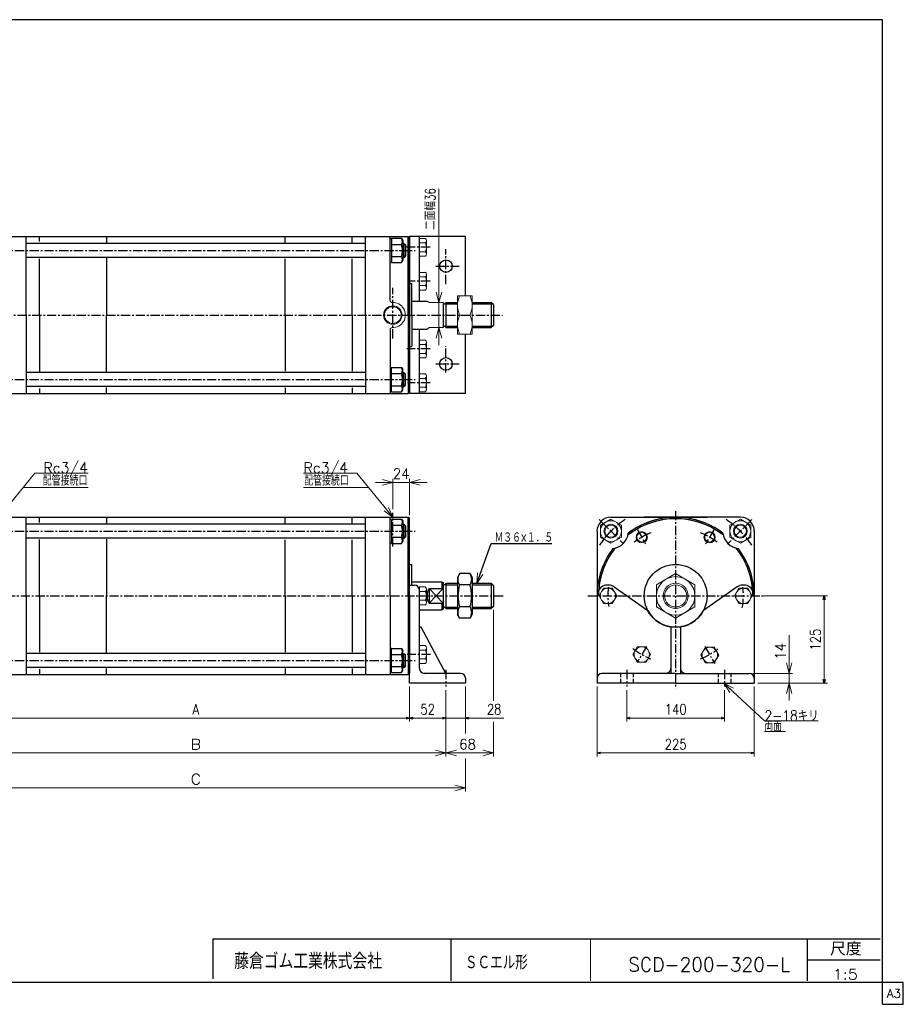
# Model space of a CAD drawing. Header units: millimetres. Extents: x -985 to 985, y -705 to 705.
# Tile 2 of 2: x -280 to 985, y -705 to 705. Entities that reach past the tile are written whole.
import ezdxf
from ezdxf.enums import TextEntityAlignment as Align

# ---------------------------------------------------------------- set-up
doc = ezdxf.new("R2010")
doc.units = ezdxf.units.MM
doc.header["$LTSCALE"] = 0.416667
doc.linetypes.add('CENTER', pattern=[50.8, 31.75, -6.35, 6.35, -6.35])
doc.linetypes.add('DASHED', pattern=[19.05, 12.7, -6.35])
doc.layers.add('ZUWAKU', color=7, linetype='Continuous')
doc.styles.add('dcStyle0', font='txt.shx', dxfattribs={"width": 0.80625, "bigfont": 'bigfont'})
doc.dimstyles.new('DaDimRotatedStyle', dxfattribs={"dimtxt": 15, "dimasz": 5.000003, "dimexe": 5, "dimexo": 1.666667, "dimgap": 5, "dimtad": 3, "dimdsep": 46, "dimtxsty": 'dcStyle0', "dimblk1": 'OPEN30', "dimblk2": 'OPEN30', "dimsah": 1, "dimcen": 0.09, "dimclrd": 4, "dimclre": 4, "dimclrt": 4, "dimadec": 0, "dimazin": 2, "dimtfac": 1, "dimtdec": 4, "dimtmove": 0, "dimatfit": 0, "dimfxl": 1, "dimarcsym": 0})

# ---------------------------------------------------------------- blocks, each defined once
blk = doc.blocks.new('DC_GROUP_Φ200_1')
at = {"color": 4, "linetype": 'Continuous', "lineweight": 18}
for p, q in [((374.4, -102.4), (375.6, -87)), ((374.4, -102.4), (379.4, -88.3)), ((383.2, -89.7), (374.4, -102.4))]:
    blk.add_line(p, q, dxfattribs=at)
blk = doc.blocks.new('DC_GROUP_Φ200_3')
at = {"color": 4, "linetype": 'Continuous', "lineweight": 18}
for p, q in [((254.2, -7.6), (241.6, 1.5)), ((254.2, -7.6), (244.7, 4)), ((247.8, 6.6), (254.2, -7.6))]:
    blk.add_line(p, q, dxfattribs=at)
blk = doc.blocks.new('DC_GROUP_Φ200_4')
at = {"color": 4, "linetype": 'Continuous', "lineweight": 18}
for p, q in [((320.3, 300), (316.3, 315)), ((324.3, 315), (320.3, 300)), ((320.3, 300), (320.3, 315))]:
    blk.add_line(p, q, dxfattribs=at)
blk = doc.blocks.new('DC_GROUP_Φ200_5')
at = {"color": 4, "linetype": 'Continuous', "lineweight": 18}
for p, q in [((316.3, 249), (320.3, 264)), ((320.3, 264), (324.3, 249)), ((320.3, 264), (320.3, 249))]:
    blk.add_line(p, q, dxfattribs=at)
blk = doc.blocks.new('DC_GROUP_Φ200_8')
at = {"color": 4, "linetype": 'Continuous', "lineweight": 25}
for p, q in [((252.3, -195.7), (250.2, -195.7)), ((252.3, -229.9), (252.3, -195.3)), ((252.3, -195.3), (266.7, -195.3)), ((252.3, -229.5), (252.3, -195.7)), ((266.7, -195.3), (268.3, -198.1)), ((252.3, -203.9), (266.7, -203.9)), ((268.3, -227.1), (268.3, -198.1)), ((252.3, -221.2), (266.7, -221.2)), ((252.3, -229.5), (250.2, -229.5)), ((252.3, -229.9), (266.7, -229.9)), ((266.7, -229.9), (268.3, -227.1))]:
    blk.add_line(p, q, dxfattribs=at)
for centre, radius, start, end in [((259.2, -199.6), 8.66, 330, 30), ((244.4, -212.6), 23.8, 338.7017, 21.2983), ((259.2, -225.6), 8.66, 330, 30)]:
    blk.add_arc(centre, radius, start, end, dxfattribs=at)
blk = doc.blocks.new('DC_GROUP_Φ200_9')
at = {"color": 4, "linetype": 'Continuous', "lineweight": 25}
for p, q in [((349.8, -88.3), (346.8, -93.6)), ((346.8, -93.6), (346.8, -146.6)), ((364.7, -88.3), (349.8, -88.3)), ((364.7, -88.3), (367.8, -93.6)), ((367.8, -93.6), (367.8, -146.6)), ((364.7, -104.2), (349.8, -104.2)), ((364.7, -136), (349.8, -136)), ((349.8, -151.8), (346.8, -146.6)), ((364.7, -151.8), (349.8, -151.8)), ((364.7, -151.8), (367.8, -146.6))]:
    blk.add_line(p, q, dxfattribs=at)
for centre, radius, start, end in [((361.4, -96.3), 14.1, 145.6111, 214.3889), ((353.1, -96.3), 14.1, 325.6111, 34.3889), ((399.9, -120.1), 52.5, 162.4111, 197.5889), ((314.6, -120.1), 52.5, 342.4111, 17.5889), ((361.4, -143.9), 14.1, 145.6111, 214.3889), ((353.1, -143.9), 14.1, 325.6111, 34.3889)]:
    blk.add_arc(centre, radius, start, end, dxfattribs=at)
blk = doc.blocks.new('DC_GROUP_Φ200_12')
at = {"color": 4, "linetype": 'Continuous', "lineweight": 25}
for p, q in [((252.3, -10.7), (250.2, -10.7)), ((252.3, -10.3), (252.3, -44.9)), ((252.3, -10.3), (266.7, -10.3)), ((252.3, -10.7), (252.3, -44.5)), ((266.7, -10.3), (268.3, -13.1)), ((268.3, -13.1), (268.3, -42.1)), ((252.3, -18.9), (266.7, -18.9)), ((252.3, -36.2), (266.7, -36.2)), ((266.7, -44.9), (268.3, -42.1)), ((252.3, -44.5), (250.2, -44.5)), ((252.3, -44.9), (266.7, -44.9))]:
    blk.add_line(p, q, dxfattribs=at)
for centre, radius, start, end in [((259.2, -14.6), 8.66, 330, 30), ((244.4, -27.6), 23.8, 338.7017, 21.2983), ((259.2, -40.6), 8.66, 330, 30)]:
    blk.add_arc(centre, radius, start, end, dxfattribs=at)
blk = doc.blocks.new('DC_GROUP_Φ200_14')
at = {"color": 4, "linetype": 'Continuous', "lineweight": 25}
for p, q in [((252.3, 206.4), (250.2, 206.4)), ((252.3, 172.2), (252.3, 206.9)), ((252.3, 206.9), (266.7, 206.9)), ((252.3, 172.6), (252.3, 206.4)), ((252.3, 198.2), (266.7, 198.2)), ((266.7, 206.9), (268.3, 204)), ((268.3, 175), (268.3, 204)), ((252.3, 172.6), (250.2, 172.6)), ((252.3, 180.9), (266.7, 180.9)), ((252.3, 172.2), (266.7, 172.2)), ((266.7, 172.2), (268.3, 175))]:
    blk.add_line(p, q, dxfattribs=at)
for centre, radius, start, end in [((259.2, 202.5), 8.66, 330, 30), ((244.4, 189.5), 23.8, 338.7017, 21.2983), ((259.2, 176.5), 8.66, 330, 30)]:
    blk.add_arc(centre, radius, start, end, dxfattribs=at)
blk = doc.blocks.new('DC_GROUP_Φ200_16')
at = {"color": 4, "linetype": 'Continuous', "lineweight": 25}
for p, q in [((252.3, 391.4), (250.2, 391.4)), ((252.3, 391.9), (252.3, 357.2)), ((252.3, 391.9), (266.7, 391.9)), ((252.3, 391.4), (252.3, 357.6)), ((252.3, 383.2), (266.7, 383.2)), ((266.7, 391.9), (268.3, 389)), ((268.3, 389), (268.3, 360)), ((252.3, 357.6), (250.2, 357.6)), ((252.3, 365.9), (266.7, 365.9)), ((252.3, 357.2), (266.7, 357.2)), ((266.7, 357.2), (268.3, 360))]:
    blk.add_line(p, q, dxfattribs=at)
for centre, radius, start, end in [((259.2, 387.5), 8.66, 330, 30), ((244.4, 374.5), 23.8, 338.7017, 21.2983), ((259.2, 361.5), 8.66, 330, 30)]:
    blk.add_arc(centre, radius, start, end, dxfattribs=at)
blk = doc.blocks.new('DC_GROUP_Φ200_17')
at = {"color": 4, "linetype": 'Continuous', "lineweight": 13}
for p, q in [((367.8, 309.5), (346.8, 309.5)), ((346.8, 309.5), (346.8, 254.5)), ((367.8, 254.5), (367.8, 309.5)), ((349.8, 282), (364.7, 282)), ((346.8, 254.5), (367.8, 254.5))]:
    blk.add_line(p, q, dxfattribs=at)
for centre, start, end in [((379.4, 295.8), 155.068, 204.932), ((335.2, 295.8), 335.068, 24.932), ((379.4, 268.3), 155.068, 204.932), ((335.2, 268.3), 335.068, 24.932)]:
    blk.add_arc(centre, 32.6, start, end, dxfattribs=at)
blk = doc.blocks.new('DC_GROUP_Φ200_18')
at = {"color": 4, "linetype": 'Continuous', "lineweight": 13}
for p, q in [((659.1, -88.3), (631.6, -104.2)), ((686.6, -104.2), (659.1, -88.3)), ((631.6, -104.2), (631.6, -136)), ((686.6, -136), (686.6, -104.2)), ((631.6, -136), (659.1, -151.8)), ((659.1, -151.8), (686.6, -136))]:
    blk.add_line(p, q, dxfattribs=at)
for radius in [27.5, 18, 15.8]:
    blk.add_circle((659.1, -120.1), radius, dxfattribs=at)
blk = doc.blocks.new('DC_GROUP_Φ200_21')
at = {"color": 4, "linetype": 'Continuous', "lineweight": 13}
for radius in [8, 6.92]:
    blk.add_circle((610.6, -36.1), radius, dxfattribs=at)
blk = doc.blocks.new('DC_GROUP_Φ200_22')
at = {"color": 4, "linetype": 'Continuous', "lineweight": 13}
for radius in [8, 6.92]:
    blk.add_circle((707.6, -36.1), radius, dxfattribs=at)
blk = doc.blocks.new('DC_GROUP_Φ200_23')
at = {"color": 4, "linetype": 'Continuous', "lineweight": 13}
for p, q in [((751.7, -10.1), (736.7, -18.8)), ((766.7, -18.8), (751.7, -10.1)), ((736.7, -18.8), (736.7, -36.1)), ((766.7, -36.1), (766.7, -18.8)), ((736.7, -36.1), (751.7, -44.8)), ((751.7, -44.8), (766.7, -36.1))]:
    blk.add_line(p, q, dxfattribs=at)
for radius in [15, 10, 8.65]:
    blk.add_circle((751.7, -27.5), radius, dxfattribs=at)
blk = doc.blocks.new('DC_GROUP_Φ200_24')
at = {"color": 4, "linetype": 'Continuous', "lineweight": 13}
for p, q in [((566.4, -10.1), (551.4, -18.8)), ((581.4, -18.8), (566.4, -10.1)), ((551.4, -18.8), (551.4, -36.1)), ((581.4, -36.1), (581.4, -18.8)), ((551.4, -36.1), (566.4, -44.8)), ((566.4, -44.8), (581.4, -36.1))]:
    blk.add_line(p, q, dxfattribs=at)
for radius in [15, 10, 8.65]:
    blk.add_circle((566.4, -27.5), radius, dxfattribs=at)
blk = doc.blocks.new('DC_GROUP_Φ200_29')
at = {"color": 4, "linetype": 'Continuous', "lineweight": 13}
for p, q in [((604.2, -193.1), (597.9, -204.1)), ((616.9, -193.1), (604.2, -193.1)), ((623.3, -204.1), (616.9, -193.1)), ((597.9, -204.1), (604.2, -215.1)), ((616.9, -215.1), (623.3, -204.1)), ((604.2, -215.1), (616.9, -215.1))]:
    blk.add_line(p, q, dxfattribs=at)
blk.add_circle((610.6, -204.1), 11, dxfattribs=at)
blk = doc.blocks.new('DC_GROUP_Φ200_30')
at = {"color": 4, "linetype": 'Continuous', "lineweight": 13}
for p, q in [((701.7, -193.8), (695.3, -204.8)), ((714.4, -193.8), (701.7, -193.8)), ((720.7, -204.8), (714.4, -193.8)), ((695.3, -204.8), (701.7, -215.8)), ((714.4, -215.8), (720.7, -204.8)), ((701.7, -215.8), (714.4, -215.8))]:
    blk.add_line(p, q, dxfattribs=at)
blk.add_circle((708, -204.8), 11, dxfattribs=at)
blk = doc.blocks.new('DC_GROUP_Φ200_32')
at = {"color": 4, "linetype": 'Continuous', "lineweight": 18}
for p, q in [((736.5, -258.3), (728.3, -245.1)), ((728.3, -245.1), (742, -252.4)), ((728.3, -245.1), (739.2, -255.3))]:
    blk.add_line(p, q, dxfattribs=at)
blk = doc.blocks.new('DC_GROUP_Φ200_31')
at = {"color": 4, "linetype": 'Continuous', "lineweight": 13}
for p, q in [((728.3, -245.1), (786.3, -299.2)), ((786.3, -299.2), (863.3, -299.2)), ((786.3, -314.2), (816.5, -314.2))]:
    blk.add_line(p, q, dxfattribs=at)
at = {"linetype": 'Continuous'}
blk.add_blockref('DC_GROUP_Φ200_32', (0, 0), dxfattribs=at)
at = {"color": 4, "style": 'dcStyle0'}
for s, width, p, p2 in [('2-18キリ', 0.80625, (786.3, -299.2), (863.7, -299.2)), ('両面', 0.691667, (786.3, -314.2), (811.2, -314.2))]:
    blk.add_text(s, height=15, dxfattribs=dict(at, width=width)).set_placement(p, p2, align=Align.FIT)
blk = doc.blocks.new('DC_GROUP_Φ200_34')
at = {"color": 4, "linetype": 'Continuous', "lineweight": 18}
for p, q in [((821.6, -231.1), (817.6, -216.1)), ((825.6, -216.1), (821.6, -231.1)), ((821.6, -231.1), (821.6, -216.1))]:
    blk.add_line(p, q, dxfattribs=at)
blk = doc.blocks.new('DC_GROUP_Φ200_35')
at = {"color": 4, "linetype": 'Continuous', "lineweight": 18}
for p, q in [((817.6, -260.1), (821.6, -245.1)), ((821.6, -245.1), (825.6, -260.1)), ((821.6, -245.1), (821.6, -260.1))]:
    blk.add_line(p, q, dxfattribs=at)
blk = doc.blocks.new('DC_GROUP_Φ200_33')
at = {"color": 4, "linetype": 'Continuous', "lineweight": 13}
for p, q in [((821.6, -176.6), (821.6, -231.1)), ((769.6, -231.1), (826.6, -231.1)), ((821.6, -245.1), (821.6, -231.1)), ((776.6, -245.1), (826.6, -245.1)), ((821.6, -270.1), (821.6, -245.1))]:
    blk.add_line(p, q, dxfattribs=at)
at = {"linetype": 'Continuous'}
for name in ['DC_GROUP_Φ200_34', 'DC_GROUP_Φ200_35']:
    blk.add_blockref(name, (0, 0), dxfattribs=at)
at = {"color": 4, "style": 'dcStyle0', "width": 0.8}
blk.add_text('14', height=15, rotation=90, dxfattribs=at).set_placement((816.6, -211.6), (816.6, -187.6), align=Align.FIT)
blk = doc.blocks.new('DC_GROUP_Φ200_36')
at = {"color": 4, "linetype": 'Continuous', "lineweight": 13}
for p, q in [((749.7, -109.1), (743.4, -120.1)), ((762.4, -109.1), (749.7, -109.1)), ((768.8, -120.1), (762.4, -109.1)), ((743.4, -120.1), (749.7, -131.1)), ((762.4, -131.1), (768.8, -120.1)), ((749.7, -131.1), (762.4, -131.1))]:
    blk.add_line(p, q, dxfattribs=at)
blk.add_circle((756.1, -120.1), 11, dxfattribs=at)
blk = doc.blocks.new('DC_GROUP_Φ200_37')
at = {"color": 4, "linetype": 'Continuous', "lineweight": 13}
for p, q in [((555.7, -109.1), (549.4, -120.1)), ((568.4, -109.1), (555.7, -109.1)), ((574.8, -120.1), (568.4, -109.1)), ((549.4, -120.1), (555.7, -131.1)), ((568.4, -131.1), (574.8, -120.1)), ((555.7, -131.1), (568.4, -131.1))]:
    blk.add_line(p, q, dxfattribs=at)
blk.add_circle((562.1, -120.1), 11, dxfattribs=at)
blk = doc.blocks.new('DC_GROUP_Φ200_40')
at = {"color": 4, "linetype": 'Continuous', "lineweight": 13}
for p, q in [((292.2, -216.8), (292.2, -191.4)), ((292.2, -191.4), (300.9, -191.4)), ((302.2, -213.6), (302.2, -194.6)), ((292.2, -197.7), (300.9, -197.7)), ((292.2, -210.4), (300.9, -210.4)), ((292.2, -216.8), (300.9, -216.8))]:
    blk.add_line(p, q, dxfattribs=at)
for centre, radius, start, end in [((297.6, -194.6), 4.6, 316.3665, 43.6335), ((285.7, -204.1), 16.5, 337.363, 22.637), ((297.6, -213.6), 4.6, 316.3665, 43.6335)]:
    blk.add_arc(centre, radius, start, end, dxfattribs=at)
blk = doc.blocks.new('DC_GROUP_Φ200_41')
at = {"color": 4, "linetype": 'Continuous', "lineweight": 13}
for p, q in [((292.2, -132.8), (292.2, -107.4)), ((292.2, -107.4), (300.9, -107.4)), ((302.2, -129.6), (302.2, -110.6)), ((292.2, -113.7), (300.9, -113.7)), ((292.2, -126.4), (300.9, -126.4)), ((292.2, -132.8), (300.9, -132.8))]:
    blk.add_line(p, q, dxfattribs=at)
for centre, radius, start, end in [((297.6, -110.6), 4.6, 316.3665, 43.6335), ((285.7, -120.1), 16.5, 337.363, 22.637), ((297.6, -129.6), 4.6, 316.3665, 43.6335)]:
    blk.add_arc(centre, radius, start, end, dxfattribs=at)
blk = doc.blocks.new('DC_GROUP_Φ200_43')
at = {"color": 4, "linetype": 'Continuous', "lineweight": 18}
for p, q in [((-413.8, -395.1), (-398.8, -391.1)), ((-398.8, -399.1), (-413.8, -395.1)), ((-413.8, -395.1), (-398.8, -395.1))]:
    blk.add_line(p, q, dxfattribs=at)
blk = doc.blocks.new('DC_GROUP_Φ200_44')
at = {"color": 4, "linetype": 'Continuous', "lineweight": 18}
for p, q in [((343.2, -391.1), (358.2, -395.1)), ((358.2, -395.1), (343.2, -399.1)), ((358.2, -395.1), (343.2, -395.1))]:
    blk.add_line(p, q, dxfattribs=at)
blk = doc.blocks.new('DC_GROUP_Φ200_42')
at = {"color": 4, "linetype": 'Continuous', "lineweight": 13}
for p, q in [((-413.8, -250.1), (-413.8, -400.1)), ((358.2, -250.1), (358.2, -317.1)), ((358.2, -352.8), (358.2, -400.1)), ((-413.8, -395.1), (358.2, -395.1))]:
    blk.add_line(p, q, dxfattribs=at)
at = {"linetype": 'Continuous'}
for name in ['DC_GROUP_Φ200_43', 'DC_GROUP_Φ200_44']:
    blk.add_blockref(name, (0, 0), dxfattribs=at)
at = {"color": 4, "style": 'dcStyle0'}
blk.add_text('C', height=15, dxfattribs=at).set_placement((-35.3, -390.1), (-20.3, -390.1), align=Align.FIT)
blk = doc.blocks.new('DC_GROUP_Φ200_46')
at = {"color": 4, "linetype": 'Continuous', "lineweight": 18}
for p, q in [((-385.8, -345.1), (-370.8, -341.1)), ((-370.8, -349.1), (-385.8, -345.1)), ((-385.8, -345.1), (-370.8, -345.1))]:
    blk.add_line(p, q, dxfattribs=at)
blk = doc.blocks.new('DC_GROUP_Φ200_47')
at = {"color": 4, "linetype": 'Continuous', "lineweight": 18}
for p, q in [((315.2, -341.1), (330.2, -345.1)), ((330.2, -345.1), (315.2, -349.1)), ((330.2, -345.1), (315.2, -345.1))]:
    blk.add_line(p, q, dxfattribs=at)
blk = doc.blocks.new('DC_GROUP_Φ200_48')
at = {"color": 4, "linetype": 'Continuous', "lineweight": 18}
for p, q in [((330.2, -345.1), (345.2, -341.1)), ((345.2, -349.1), (330.2, -345.1)), ((330.2, -345.1), (345.2, -345.1))]:
    blk.add_line(p, q, dxfattribs=at)
blk = doc.blocks.new('DC_GROUP_Φ200_49')
at = {"color": 4, "linetype": 'Continuous', "lineweight": 18}
for p, q in [((383.2, -341.1), (398.2, -345.1)), ((398.2, -345.1), (383.2, -349.1)), ((398.2, -345.1), (383.2, -345.1))]:
    blk.add_line(p, q, dxfattribs=at)
blk = doc.blocks.new('DC_GROUP_Φ200_45')
at = {"color": 4, "linetype": 'Continuous', "lineweight": 13}
for p, q in [((398.2, -140.1), (398.2, -270.5)), ((-385.8, -255), (-385.8, -350.1)), ((330.2, -255), (330.2, -350.1)), ((398.2, -300.3), (398.2, -350.1)), ((-385.8, -345.1), (330.2, -345.1)), ((330.2, -345.1), (398.2, -345.1))]:
    blk.add_line(p, q, dxfattribs=at)
at = {"linetype": 'Continuous'}
for name in ['DC_GROUP_Φ200_46', 'DC_GROUP_Φ200_47', 'DC_GROUP_Φ200_48', 'DC_GROUP_Φ200_49']:
    blk.add_blockref(name, (0, 0), dxfattribs=at)
at = {"color": 4, "style": 'dcStyle0'}
blk.add_text('B', height=15, dxfattribs=at).set_placement((-35.3, -340.1), (-20.3, -340.1), align=Align.FIT)
at = {"color": 4, "style": 'dcStyle0', "width": 0.8}
blk.add_text('68', height=15, dxfattribs=at).set_placement((349.2, -340.1), (373.2, -340.1), align=Align.FIT)
blk = doc.blocks.new('DC_GROUP_Φ200_54')
at = {"color": 4, "linetype": 'Continuous', "lineweight": 13}
for p, q in [((292.2, 172.3), (292.2, 197.7)), ((292.2, 197.7), (300.9, 197.7)), ((292.2, 191.4), (300.9, 191.4)), ((302.2, 175.5), (302.2, 194.6)), ((292.2, 178.7), (300.9, 178.7)), ((292.2, 172.3), (300.9, 172.3))]:
    blk.add_line(p, q, dxfattribs=at)
for centre, radius, start, end in [((297.6, 194.6), 4.6, 316.3665, 43.6335), ((285.7, 185), 16.5, 337.363, 22.637), ((297.6, 175.5), 4.6, 316.3665, 43.6335)]:
    blk.add_arc(centre, radius, start, end, dxfattribs=at)
blk = doc.blocks.new('DC_GROUP_Φ200_55')
at = {"color": 4, "linetype": 'Continuous', "lineweight": 13}
for p, q in [((292.2, 220.8), (292.2, 246.2)), ((292.2, 246.2), (300.9, 246.2)), ((292.2, 239.9), (300.9, 239.9)), ((302.2, 224), (302.2, 243.1)), ((292.2, 227.2), (300.9, 227.2)), ((292.2, 220.8), (300.9, 220.8))]:
    blk.add_line(p, q, dxfattribs=at)
for centre, radius, start, end in [((297.6, 243.1), 4.6, 316.3665, 43.6335), ((285.7, 233.5), 16.5, 337.363, 22.637), ((297.6, 224), 4.6, 316.3665, 43.6335)]:
    blk.add_arc(centre, radius, start, end, dxfattribs=at)
blk = doc.blocks.new('DC_GROUP_Φ200_56')
at = {"color": 4, "linetype": 'Continuous', "lineweight": 13}
for p, q in [((292.2, 317.8), (292.2, 343.2)), ((292.2, 343.2), (300.9, 343.2)), ((302.2, 321), (302.2, 340.1)), ((292.2, 336.9), (300.9, 336.9)), ((292.2, 324.2), (300.9, 324.2)), ((292.2, 317.8), (300.9, 317.8))]:
    blk.add_line(p, q, dxfattribs=at)
for centre, radius, start, end in [((297.6, 340.1), 4.6, 316.3665, 43.6335), ((285.7, 330.5), 16.5, 337.363, 22.637), ((297.6, 321), 4.6, 316.3665, 43.6335)]:
    blk.add_arc(centre, radius, start, end, dxfattribs=at)
blk = doc.blocks.new('DC_GROUP_Φ200_57')
at = {"color": 4, "linetype": 'Continuous', "lineweight": 13}
for p, q in [((292.2, 366.3), (292.2, 391.7)), ((292.2, 391.7), (300.9, 391.7)), ((292.2, 385.4), (300.9, 385.4)), ((302.2, 369.5), (302.2, 388.6)), ((292.2, 372.7), (300.9, 372.7)), ((292.2, 366.3), (300.9, 366.3))]:
    blk.add_line(p, q, dxfattribs=at)
for centre, radius, start, end in [((297.6, 388.6), 4.6, 316.3665, 43.6335), ((285.7, 379), 16.5, 337.363, 22.637), ((297.6, 369.5), 4.6, 316.3665, 43.6335)]:
    blk.add_arc(centre, radius, start, end, dxfattribs=at)
blk = doc.blocks.new('DC_GROUP_Φ200_62')
at = {"color": 4, "linetype": 'Continuous', "lineweight": 18}
for p, q in [((278.2, 42.4), (293.2, 46.4)), ((293.2, 38.4), (278.2, 42.4)), ((278.2, 42.4), (293.2, 42.4))]:
    blk.add_line(p, q, dxfattribs=at)
blk = doc.blocks.new('DC_GROUP_Φ200_63')
at = {"color": 4, "linetype": 'Continuous', "lineweight": 18}
for p, q in [((239.2, 46.4), (254.2, 42.4)), ((254.2, 42.4), (239.2, 38.4)), ((254.2, 42.4), (239.2, 42.4))]:
    blk.add_line(p, q, dxfattribs=at)
blk = doc.blocks.new('DC_GROUP_Φ200_61')
at = {"color": 4, "linetype": 'Continuous', "lineweight": 13}
for p, q in [((229.2, 42.4), (254.2, 42.4)), ((254.2, 3.9), (254.2, 47.4)), ((254.2, 42.4), (278.2, 42.4)), ((278.2, -4.6), (278.2, 47.4)), ((303.2, 42.4), (278.2, 42.4))]:
    blk.add_line(p, q, dxfattribs=at)
at = {"linetype": 'Continuous'}
for name in ['DC_GROUP_Φ200_63', 'DC_GROUP_Φ200_62']:
    blk.add_blockref(name, (0, 0), dxfattribs=at)
at = {"color": 4, "style": 'dcStyle0', "width": 0.8}
blk.add_text('24', height=15, dxfattribs=at).set_placement((254.2, 47.4), (278.2, 47.4), align=Align.FIT)
blk = doc.blocks.new('_OPEN30')
at = {"color": 0, "linetype": 'ByBlock', "lineweight": -2}
for p, q in [((-1, 0.267949), (0, 0)), ((0, 0), (-1, -0.267949)), ((0, 0), (-1, 0))]:
    blk.add_line(p, q, dxfattribs=at)
blk = doc.blocks.new('*D64')
at = {"color": 4, "linetype": 'Continuous', "lineweight": 13}
for p, q in [((589.1, -255), (589.1, -300.1)), ((729.1, -255), (729.1, -300.1)), ((589.1, -295.1), (729.1, -295.1))]:
    blk.add_line(p, q, dxfattribs=at)
at = {"color": 4, "xscale": 5.000004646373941, "yscale": 4.999982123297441}
for p, rotation in [((589.1, -295.1), 180), ((729.1, -295.1), 360)]:
    blk.add_blockref('_OPEN30', p, dxfattribs=dict(at, rotation=rotation))
at = {"color": 4, "insert": (659.1, -290.1), "char_height": 15, "width": 60.938, "attachment_point": 8, "style": 'dcStyle0'}
blk.add_mtext('\\T1.00;140', dxfattribs=at)
blk = doc.blocks.new('*D65')
at = {"color": 4, "linetype": 'Continuous', "lineweight": 13}
for p, q in [((546.6, -250.1), (546.6, -350.1)), ((771.6, -250.1), (771.6, -350.1)), ((546.6, -345.1), (771.6, -345.1))]:
    blk.add_line(p, q, dxfattribs=at)
at = {"color": 4, "xscale": 5.000004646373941, "yscale": 4.999982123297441}
for p, rotation in [((546.6, -345.1), 180), ((771.6, -345.1), 360)]:
    blk.add_blockref('_OPEN30', p, dxfattribs=dict(at, rotation=rotation))
at = {"color": 4, "insert": (659.1, -340.1), "char_height": 15, "width": 60.938, "attachment_point": 8, "style": 'dcStyle0'}
blk.add_mtext('\\T1.00;225', dxfattribs=at)
blk = doc.blocks.new('*D66')
at = {"color": 4, "linetype": 'Continuous', "lineweight": 13}
for p, q in [((785.8, -120.1), (876.6, -120.1)), ((871.6, -245.1), (871.6, -120.1)), ((776.6, -245.1), (876.6, -245.1))]:
    blk.add_line(p, q, dxfattribs=at)
at = {"color": 4, "xscale": 5.000004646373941, "yscale": 4.999982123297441}
for p, rotation in [((871.6, -120.1), 90), ((871.6, -245.1), 270)]:
    blk.add_blockref('_OPEN30', p, dxfattribs=dict(at, rotation=rotation))
at = {"color": 4, "insert": (866.6, -182.6), "char_height": 15, "width": 60.938, "attachment_point": 8, "rotation": 90, "style": 'dcStyle0'}
blk.add_mtext('\\T1.00;125', dxfattribs=at)
blk = doc.blocks.new('*D67')
at = {"color": 4, "linetype": 'Continuous', "lineweight": 13}
for p, q in [((-333.8, -250.1), (-333.8, -300.1)), ((278.2, -250.1), (278.2, -300.1)), ((-333.8, -295.1), (278.2, -295.1))]:
    blk.add_line(p, q, dxfattribs=at)
at = {"color": 4, "xscale": 5.000004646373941, "yscale": 4.999982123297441}
for p, rotation in [((-333.8, -295.1), 180), ((278.2, -295.1), 360)]:
    blk.add_blockref('_OPEN30', p, dxfattribs=dict(at, rotation=rotation))
at = {"color": 4, "insert": (-27.8, -290.1), "char_height": 15, "width": 32.812, "attachment_point": 8, "style": 'dcStyle0'}
blk.add_mtext('\\T1.00;A', dxfattribs=at)
blk = doc.blocks.new('*D68')
at = {"color": 4, "linetype": 'Continuous', "lineweight": 13}
for p, q in [((278.2, -250.1), (278.2, -300.1)), ((330.2, -255), (330.2, -300.1)), ((278.2, -295.1), (330.2, -295.1))]:
    blk.add_line(p, q, dxfattribs=at)
at = {"color": 4, "xscale": 5.000004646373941, "yscale": 4.999982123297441}
for p, rotation in [((278.2, -295.1), 180), ((330.2, -295.1), 360)]:
    blk.add_blockref('_OPEN30', p, dxfattribs=dict(at, rotation=rotation))
at = {"color": 4, "insert": (304.2, -290.1), "char_height": 15, "width": 46.875, "attachment_point": 8, "style": 'dcStyle0'}
blk.add_mtext('\\T1.00;52', dxfattribs=at)
blk = doc.blocks.new('*D69')
at = {"color": 4, "linetype": 'Continuous', "lineweight": 13}
for p, q in [((358.2, -250.1), (358.2, -300.1)), ((330.2, -255), (330.2, -300.1)), ((321.9, -295.1), (330.2, -295.1)), ((358.2, -295.1), (330.2, -295.1)), ((413.1, -295.1), (358.2, -295.1))]:
    blk.add_line(p, q, dxfattribs=at)
at = {"color": 4, "xscale": 5.000004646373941, "yscale": 4.999982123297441}
for p, rotation in [((330.2, -295.1), 360), ((358.2, -295.1), 180)]:
    blk.add_blockref('_OPEN30', p, dxfattribs=dict(at, rotation=rotation))
at = {"color": 4, "insert": (388.9, -290.1), "char_height": 15, "width": 46.875, "attachment_point": 7, "style": 'dcStyle0'}
blk.add_mtext('\\T1.00;28', dxfattribs=at)

msp = doc.modelspace()

# ---------------------------------------------------------------- linework, layer by layer
at = {"color": 4, "linetype": 'Continuous', "lineweight": 13}
for p, q in [((320.291, 462.974), (320.291, 300.032)), ((303.147, 302.032), (306.187, 300.032)), ((306.187, 300.032), (326.187, 300.032)), ((320.291, 264.032), (320.291, 300.032)), ((346.766, 300.032), (346.766, 264.032)), ((306.187, 264.032), (303.147, 262.032)), ((306.187, 264.032), (326.187, 264.032)), ((320.291, 239.032), (320.291, 264.032)), ((-309.813, -7.589), (-258.24, 55.66)), ((-258.24, 55.66), (-182.009, 55.66)), ((202.613, 55.66), (126.382, 55.66)), ((254.187, -7.589), (202.613, 55.66)), ((-275.114, 34.966), (-182.089, 34.966)), ((219.487, 34.966), (126.462, 34.966))]:
    msp.add_line(p, q, dxfattribs=at)
at = {"color": 4, "linetype": 'Continuous', "lineweight": 25}
for p, q in [((-331.813, 394.532), (276.187, 394.532)), ((-270.813, 282.032), (-270.813, 394.532)), ((215.187, 384.532), (-270.813, 384.532)), ((-251.713, 387.155), (-251.713, 394.532)), ((-155.613, 394.532), (-155.613, 385.926)), ((99.987, 386.091), (99.987, 394.532)), ((196.087, 386.091), (196.087, 394.532)), ((215.187, 282.032), (215.187, 394.532)), ((250.187, 303.009), (250.187, 394.532)), ((268.287, 384.532), (270.187, 384.532)), ((271.787, 382.932), (268.287, 382.932)), ((270.187, 384.532), (272.187, 382.532)), ((270.187, 384.532), (270.187, 364.532)), ((272.187, 382.532), (272.187, 366.532)), ((276.187, 394.532), (278.187, 392.532)), ((276.187, 282.032), (276.187, 394.532)), ((358.187, 394.532), (278.187, 394.532)), ((278.187, 394.532), (278.187, 169.532)), ((278.187, 282.032), (278.187, 392.532)), ((292.187, 302.032), (292.187, 394.532)), ((358.187, 309.532), (358.187, 394.532)), ((215.187, 364.532), (-270.813, 364.532)), ((-251.713, 282.032), (-251.713, 362.644)), ((-155.613, 363.354), (-155.613, 282.032)), ((99.987, 282.032), (99.987, 362.489)), ((196.087, 282.032), (196.087, 362.489)), ((271.787, 366.132), (268.287, 366.132)), ((268.287, 364.532), (270.187, 364.532)), ((270.187, 364.532), (272.187, 366.532)), ((278.187, 327.032), (280.687, 327.032)), ((280.687, 327.032), (281.187, 326.532)), ((281.187, 282.032), (281.187, 326.532)), ((281.187, 302.032), (303.147, 302.032)), ((326.187, 300.143), (326.187, 264.032)), ((330.187, 300.032), (346.766, 300.032)), ((330.187, 300.032), (330.187, 264.032)), ((330.187, 298.032), (346.766, 298.032)), ((367.766, 300.032), (395.187, 300.032)), ((367.766, 298.032), (397.187, 298.032)), ((398.187, 297.032), (395.187, 300.032)), ((395.187, 300.032), (395.187, 264.032)), ((398.187, 297.032), (398.187, 267.032)), ((-270.813, 282.032), (-270.813, 169.532)), ((-251.713, 282.032), (-251.713, 201.421)), ((-155.613, 200.711), (-155.613, 282.032)), ((99.987, 282.032), (99.987, 201.576)), ((196.087, 282.032), (196.087, 201.576)), ((215.187, 282.032), (215.187, 169.532)), ((276.187, 282.032), (276.187, 169.532)), ((278.187, 282.032), (278.187, 171.532)), ((281.187, 282.032), (281.187, 237.532)), ((250.187, 261.056), (250.187, 169.532)), ((281.187, 262.032), (303.147, 262.032)), ((292.187, 169.532), (292.187, 262.032)), ((330.187, 266.032), (346.766, 266.032)), ((330.187, 264.032), (346.766, 264.032)), ((358.187, 169.532), (358.187, 254.532)), ((367.766, 266.032), (397.187, 266.032)), ((367.766, 264.032), (395.187, 264.032)), ((398.187, 267.032), (395.187, 264.032)), ((278.187, 237.032), (280.687, 237.032)), ((280.687, 237.032), (281.187, 237.532)), ((215.187, 199.532), (-270.813, 199.532)), ((268.287, 199.532), (270.187, 199.532)), ((271.787, 197.932), (268.287, 197.932)), ((270.187, 199.532), (272.187, 197.532)), ((270.187, 179.532), (270.187, 199.532)), ((272.187, 181.532), (272.187, 197.532)), ((-331.813, 169.532), (276.187, 169.532)), ((215.187, 179.532), (-270.813, 179.532)), ((-251.713, 176.909), (-251.713, 169.532)), ((-155.613, 169.532), (-155.613, 178.139)), ((99.987, 177.974), (99.987, 169.532)), ((196.087, 177.974), (196.087, 169.532)), ((271.787, 181.132), (268.287, 181.132)), ((268.287, 179.532), (270.187, 179.532)), ((270.187, 179.532), (272.187, 181.532)), ((276.187, 169.532), (278.187, 171.532)), ((358.187, 169.532), (278.187, 169.532)), ((-331.813, -7.589), (276.187, -7.589)), ((-270.813, -120.089), (-270.813, -7.589)), ((-251.713, -14.966), (-251.713, -7.589)), ((-155.613, -7.589), (-155.613, -16.196)), ((99.987, -16.031), (99.987, -7.589)), ((196.087, -16.031), (196.087, -7.589)), ((215.187, -120.089), (215.187, -7.589)), ((250.187, -120.089), (250.187, -7.589)), ((276.187, -7.589), (278.187, -9.589)), ((276.187, -120.089), (276.187, -7.589)), ((278.187, -120.089), (278.187, -9.589)), ((566.439, -7.589), (704.07, -7.589)), ((751.701, -7.589), (614.07, -7.589)), ((215.187, -17.589), (-270.813, -17.589)), ((268.287, -17.589), (270.187, -17.589)), ((271.787, -19.189), (268.287, -19.189)), ((270.187, -17.589), (272.187, -19.589)), ((270.187, -17.589), (270.187, -37.589)), ((272.187, -19.589), (272.187, -35.589)), ((546.57, -27.458), (546.57, -212.589)), ((771.57, -27.458), (771.57, -212.589)), ((215.187, -37.589), (-270.813, -37.589)), ((-251.713, -120.089), (-251.713, -39.478)), ((-155.613, -38.767), (-155.613, -120.089)), ((99.987, -120.089), (99.987, -39.632)), ((196.087, -120.089), (196.087, -39.632)), ((271.787, -35.989), (268.287, -35.989)), ((268.287, -37.589), (270.187, -37.589)), ((270.187, -37.589), (272.187, -35.589)), ((374.357, -102.431), (394.965, -44.999)), ((394.965, -44.999), (481.892, -44.999)), ((278.187, -75.089), (280.687, -75.089)), ((280.687, -75.089), (281.187, -75.589)), ((281.187, -104.589), (281.187, -75.589)), ((278.187, -104.589), (285.187, -104.589)), ((278.187, -245.089), (278.187, -104.589)), ((281.187, -100.089), (324.187, -100.089)), ((292.187, -224.089), (292.187, -111.589)), ((306.187, -109.489), (306.187, -130.689)), ((306.187, -109.489), (326.187, -109.489)), ((306.187, -109.489), (326.187, -130.689)), ((326.187, -109.489), (306.187, -130.689)), ((324.187, -100.089), (324.187, -109.489)), ((324.187, -100.089), (326.187, -101.022)), ((326.187, -101.022), (326.187, -139.157)), ((326.187, -101.978), (326.187, -139.157)), ((330.187, -102.089), (346.766, -102.089)), ((330.187, -102.089), (330.187, -138.089)), ((330.187, -104.089), (346.766, -104.089)), ((367.766, -102.089), (395.187, -102.089)), ((367.766, -104.089), (397.187, -104.089)), ((398.187, -105.089), (395.187, -102.089)), ((395.187, -102.089), (395.187, -138.089)), ((398.187, -105.089), (398.187, -135.089)), ((570.939, -107.377), (619.276, -141.099)), ((747.202, -107.377), (698.864, -141.099)), ((-270.813, -120.089), (-270.813, -232.589)), ((-251.713, -120.089), (-251.713, -200.7)), ((-155.613, -201.411), (-155.613, -120.089)), ((99.987, -120.089), (99.987, -200.546)), ((196.087, -120.089), (196.087, -200.546)), ((215.187, -120.089), (215.187, -232.589)), ((250.187, -120.089), (250.187, -232.589)), ((276.187, -120.089), (276.187, -232.589)), ((278.187, -120.089), (278.187, -230.589)), ((546.57, -120.089), (546.57, -245.089)), ((771.57, -120.089), (771.57, -245.089)), ((292.187, -140.089), (324.187, -140.089)), ((306.187, -130.689), (326.187, -130.689)), ((324.187, -130.689), (324.187, -140.089)), ((326.187, -139.157), (324.187, -140.089)), ((330.187, -136.089), (346.766, -136.089)), ((330.187, -138.089), (346.766, -138.089)), ((367.766, -136.089), (397.187, -136.089)), ((367.766, -138.089), (395.187, -138.089)), ((398.187, -135.089), (395.187, -138.089)), ((294.863, -165.089), (292.187, -165.089)), ((330.187, -231.089), (294.863, -165.089)), ((652.07, -164.541), (652.07, -231.089)), ((659.07, -165.089), (655.57, -165.089)), ((666.07, -164.541), (666.07, -231.089)), ((215.187, -202.589), (-270.813, -202.589)), ((268.287, -202.589), (270.187, -202.589)), ((271.787, -204.189), (268.287, -204.189)), ((270.187, -202.589), (272.187, -204.589)), ((270.187, -222.589), (270.187, -202.589)), ((272.187, -220.589), (272.187, -204.589)), ((215.187, -222.589), (-270.813, -222.589)), ((-251.713, -225.212), (-251.713, -232.589)), ((-155.613, -232.589), (-155.613, -223.983)), ((99.987, -224.147), (99.987, -232.589)), ((196.087, -224.147), (196.087, -232.589)), ((271.787, -220.989), (268.287, -220.989)), ((268.287, -222.589), (270.187, -222.589)), ((270.187, -222.589), (272.187, -220.589)), ((-331.813, -232.589), (276.187, -232.589)), ((276.187, -232.589), (278.187, -230.589)), ((276.187, -232.589), (278.187, -230.589)), ((276.187, -232.589), (278.187, -230.589)), ((351.187, -231.089), (299.187, -231.089)), ((358.187, -238.089), (358.187, -245.089)), ((659.07, -231.089), (553.57, -231.089)), ((659.07, -231.089), (764.57, -231.089)), ((358.187, -245.089), (278.187, -245.089)), ((659.07, -245.089), (546.57, -245.089)), ((659.07, -245.089), (771.57, -245.089))]:
    msp.add_line(p, q, dxfattribs=at)
at = {"color": 4, "linetype": 'CENTER', "lineweight": 25}
for p, q in [((-350.459, 374.532), (286.378, 374.532)), ((307.46, 379.032), (272.641, 379.032)), ((330.187, 326.498), (330.187, 376.298)), ((315.687, 352.032), (349.122, 352.032)), ((307.46, 330.532), (276.241, 330.532)), ((254.187, 248.391), (254.187, 320.848)), ((-346.663, 282.032), (411.377, 282.032)), ((307.46, 233.532), (274.441, 233.532)), ((330.187, 199.898), (330.187, 237.698)), ((315.687, 212.032), (349.122, 212.032)), ((-350.459, 189.532), (286.378, 189.532)), ((307.46, 185.032), (275.041, 185.032)), ((659.07, 1.369), (659.07, -252.653)), ((254.187, -49.181), (254.187, -1.06)), ((549.79, -10.809), (584.043, -45.062)), ((768.351, -10.809), (734.097, -45.062)), ((-350.459, -27.589), (286.378, -27.589)), ((604.516, -25.599), (616.12, -45.697)), ((713.624, -25.599), (702.02, -45.697)), ((-363.233, -120.089), (413.426, -120.089)), ((533.348, -120.089), (786.212, -120.089)), ((617.204, -192.604), (604.468, -214.663)), ((700.9, -192.54), (715.109, -217.152)), ((308.377, -204.094), (274.627, -204.094)), ((-350.459, -212.589), (286.378, -212.589)), ((330.187, -226.179), (330.187, -250.024)), ((589.07, -226.179), (589.07, -250.024)), ((729.07, -226.179), (729.07, -250.024))]:
    msp.add_line(p, q, dxfattribs=at)
at = {"color": 4, "linetype": 'DASHED', "lineweight": 25}
for p, q in [((580.07, -231.089), (580.07, -245.089)), ((598.07, -231.089), (598.07, -245.089)), ((720.07, -231.089), (720.07, -245.089)), ((738.07, -231.089), (738.07, -245.089))]:
    msp.add_line(p, q, dxfattribs=at)
at = {"color": 4, "linetype": 'Continuous', "lineweight": 25}
for centre, radius in [((330.187, 352.032), 9), ((330.187, 212.032), 9), ((659.07, -120.089), 45)]:
    msp.add_circle(centre, radius, dxfattribs=at)
at = {"color": 4, "linetype": 'Continuous', "lineweight": 13}
for radius in [13.194, 11.994]:
    msp.add_circle((254.187, 282.032), radius, dxfattribs=at)
for centre, radius, start, end in [((253.187, 303.009), 3, 180, 272.729403), ((254.187, 282.032), 18, 266.815964, 93.184036), ((253.187, 261.056), 3, 87.270597, 180)]:
    msp.add_arc(centre, radius, start, end, dxfattribs=at)
at = {"color": 4, "linetype": 'Continuous', "lineweight": 25}
for centre, radius, start, end in [((328.187, 300.032), 2, 176.195233, 0), ((328.187, 264.032), 2, 0, 180), ((566.439, -27.458), 20, 90, 180), ((659.07, -120.089), 110.5, 68.198591, 128.181732), ((659.07, -120.089), 112.5, 68.198591, 127.057453), ((659.07, -120.089), 112.5, 52.942547, 111.801409), ((659.07, -120.089), 110.5, 51.818268, 111.801409), ((751.701, -27.458), 20, 0, 90), ((566.439, -27.458), 25, 276.551551, 353.448449), ((751.701, -27.458), 25, 186.551551, 263.448449), ((659.07, -120.089), 112.5, 142.942547, 179.935091), ((659.07, -120.089), 110.5, 141.818268, 179.935091), ((659.07, -120.089), 110.5, 0.050534, 38.181732), ((659.07, -120.089), 112.5, 0, 37.057453), ((285.187, -111.589), 7, 0, 90), ((323.147, -120.089), 20, 147.994545, 212.005455), ((328.187, -102.089), 2, 176.195233, 0), ((562.07, -120.089), 15.5, 55.098667, 180), ((756.07, -120.089), 15.5, 0, 124.901333), ((328.187, -138.089), 2, 0, 180), ((659.07, -120.089), 45, 207.832623, 270), ((659.07, -120.089), 45, 270, 332.167377), ((299.187, -224.089), 7, 180, 270), ((645.07, -224.089), 7, 270, 0), ((673.07, -224.089), 7, 180, 270), ((351.187, -238.089), 7, 0, 90), ((553.57, -238.089), 7, 90, 180), ((764.57, -238.089), 7, 0, 90)]:
    msp.add_arc(centre, radius, start, end, dxfattribs=at)
at = {"color": 4, "linetype": 'CENTER', "lineweight": 25}
for radius, start, end in [(131, 123.455708, 146.372638), (131, 33.627362, 56.544292), (97, 111.490368, 127.76944), (97, 52.23056, 68.509632), (97, 172.54003, 188.982711), (97, 349.755359, 7.45997), (97, 230.980511, 248.446336), (97, 291.518349, 308.393137)]:
    msp.add_arc((659.07, -120.089), radius, start, end, dxfattribs=at)
at = {"layer": 'ZUWAKU', "color": 5, "linetype": 'Continuous', "lineweight": 25}
for p, q in [((955, 705), (-985, 705)), ((955, -705), (955, 705)), ((985, -673.75), (-985, -673.75)), ((985, -705), (985, -673.75)), ((955, -705), (985, -705))]:
    msp.add_line(p, q, dxfattribs=at)
at = {"layer": 'ZUWAKU', "color": 4, "linetype": 'Continuous', "lineweight": 25}
for p, q in [((-2.942, -611.193), (952.058, -611.193)), ((-2.942, -668.517), (-2.942, -611.193)), ((337.058, -611.193), (337.058, -671.193)), ((847.734, -671.193), (847.734, -611.193)), ((847.734, -641.193), (952.058, -641.193))]:
    msp.add_line(p, q, dxfattribs=at)
at = {"layer": 'ZUWAKU', "color": 4, "linetype": 'Continuous', "lineweight": 13}
msp.add_line((537.058, -611.193), (537.058, -671.193), dxfattribs=at)

# ---------------------------------------------------------------- block references
at = {"linetype": 'Continuous'}
for name in ['DC_GROUP_Φ200_16', 'DC_GROUP_Φ200_57', 'DC_GROUP_Φ200_56', 'DC_GROUP_Φ200_4', 'DC_GROUP_Φ200_17', 'DC_GROUP_Φ200_5', 'DC_GROUP_Φ200_55', 'DC_GROUP_Φ200_14', 'DC_GROUP_Φ200_54', 'DC_GROUP_Φ200_61', 'DC_GROUP_Φ200_3', 'DC_GROUP_Φ200_12', 'DC_GROUP_Φ200_24', 'DC_GROUP_Φ200_23', 'DC_GROUP_Φ200_21', 'DC_GROUP_Φ200_22', 'DC_GROUP_Φ200_9', 'DC_GROUP_Φ200_1', 'DC_GROUP_Φ200_18', 'DC_GROUP_Φ200_41', 'DC_GROUP_Φ200_37', 'DC_GROUP_Φ200_36', 'DC_GROUP_Φ200_45', 'DC_GROUP_Φ200_33', 'DC_GROUP_Φ200_8', 'DC_GROUP_Φ200_40', 'DC_GROUP_Φ200_29', 'DC_GROUP_Φ200_30', 'DC_GROUP_Φ200_42', 'DC_GROUP_Φ200_31']:
    msp.add_blockref(name, (0, 0), dxfattribs=at)

# ---------------------------------------------------------------- texts
at = {"color": 4, "style": 'dcStyle0', "width": 0.714286}
msp.add_text('二面幅36', height=15, rotation=90, dxfattribs=at).set_placement((315.291, 403.786), (315.291, 463.786), align=Align.FIT)
at = {"color": 4, "style": 'dcStyle0'}
for s, height, width, p, p2 in [('Rc3/4', 15, 0.85, (-246.009, 55.66), (-182.259, 55.66)), ('Rc3/4', 15, 0.85, (126.382, 55.66), (190.132, 55.66)), ('配管接続口', 15, 0.708333, (-246.911, 37.822), (-183.161, 37.822)), ('配管接続口', 15, 0.708333, (127.284, 37.822), (191.034, 37.822)), ('Ｍ３６×１．５', 15, 0.666667, (399.765, -43.799), (483.765, -43.799)), ('SCD-200-320-L', 20, 0.89, (591.31, -657.805), (822.71, -657.805)), ('1:5', 15, 0.8, (883.946, -669.572), (919.946, -669.572))]:
    msp.add_text(s, height=height, dxfattribs=dict(at, width=width)).set_placement(p, p2, align=Align.FIT)
at = {"layer": 'ZUWAKU', "color": 4, "style": 'dcStyle0'}
for s, height, width, p, p2 in [('尺度', 19, 0.991667, (880.134, -635.093), (925.354, -635.093)), ('藤倉ゴム工業株式会社', 22.5, 0.783333, (27.122, -654.479), (238.622, -654.479)), ('ＳＣエル形', 20, 0.75, (357.359, -655.13), (447.359, -655.13))]:
    msp.add_text(s, height=height, dxfattribs=dict(at, width=width)).set_placement(p, p2, align=Align.FIT)
at = {"layer": 'ZUWAKU', "color": 7, "style": 'dcStyle0', "width": 0.8}
msp.add_text('A3', height=12.5, dxfattribs=at).set_placement((961.537, -695.625), (981.537, -695.625), align=Align.FIT)

# ---------------------------------------------------------------- dimensions: what is measured, and where the dimension line sits
at = {"linetype": 'Continuous', "lineweight": 13}
dim = msp.add_linear_dim(base=(871.57, -120.089), p1=(774.904, -245.089), p2=(784.093, -120.089), angle=90, dimstyle='DaDimRotatedStyle', override={"dimtxt": 15, "dimasz": 5.000003, "dimexe": 5, "dimexo": 1.666667, "dimgap": 5, "dimtad": 3, "dimtih": 0, "dimtoh": 0, "dimdec": 2, "dimzin": 8, "dimtxsty": 'dcStyle0', "dimblk1": 'OPEN30', "dimblk2": 'OPEN30', "dimsah": 1, "dimclrd": 4, "dimclre": 4, "dimclrt": 4, "dimazin": 2, "dimtofl": 1, "dimatfit": 0, "dimtolj": 0, "dimtzin": 8}, dxfattribs=at)
dim.commit()
dim.dimension.update_dxf_attribs({"geometry": '*D66', "text_midpoint": (871.57, -182.589)})
dim = msp.add_linear_dim(base=(278.187, -295.089), p1=(-333.813, -248.423), p2=(278.187, -248.423), text='A', dimstyle='DaDimRotatedStyle', override={"dimtxt": 15, "dimasz": 5.000003, "dimexe": 5, "dimexo": 1.666667, "dimgap": 5, "dimtad": 3, "dimtih": 0, "dimtoh": 0, "dimdec": 2, "dimzin": 8, "dimtxsty": 'dcStyle0', "dimblk1": 'OPEN30', "dimblk2": 'OPEN30', "dimsah": 1, "dimclrd": 4, "dimclre": 4, "dimclrt": 4, "dimazin": 2, "dimtofl": 1, "dimatfit": 0, "dimtolj": 0, "dimtzin": 8}, dxfattribs=at)
dim.commit()
dim.dimension.update_dxf_attribs({"geometry": '*D67', "text_midpoint": (-27.813, -295.089)})
for base, p1, p2, picture, middle in [((330.187, -295.089), (278.187, -248.423), (330.187, -253.358), '*D68', (304.187, -295.089)), ((330.187, -295.089), (358.187, -248.423), (330.187, -253.358), '*D69', (400.176, -295.089)), ((771.57, -345.089), (546.57, -248.423), (771.57, -248.423), '*D65', (659.07, -345.089)), ((729.07, -295.089), (589.07, -253.358), (729.07, -253.358), '*D64', (659.07, -295.089))]:
    dim = msp.add_linear_dim(base=base, p1=p1, p2=p2, dimstyle='DaDimRotatedStyle', override={"dimtxt": 15, "dimasz": 5.000003, "dimexe": 5, "dimexo": 1.666667, "dimgap": 5, "dimtad": 3, "dimtih": 0, "dimtoh": 0, "dimdec": 2, "dimzin": 8, "dimtxsty": 'dcStyle0', "dimblk1": 'OPEN30', "dimblk2": 'OPEN30', "dimsah": 1, "dimclrd": 4, "dimclre": 4, "dimclrt": 4, "dimazin": 2, "dimtofl": 1, "dimatfit": 0, "dimtolj": 0, "dimtzin": 8}, dxfattribs=at)
    dim.commit()
    dim.dimension.update_dxf_attribs({"geometry": picture, "text_midpoint": middle})

doc.saveas('drawing.dxf')
